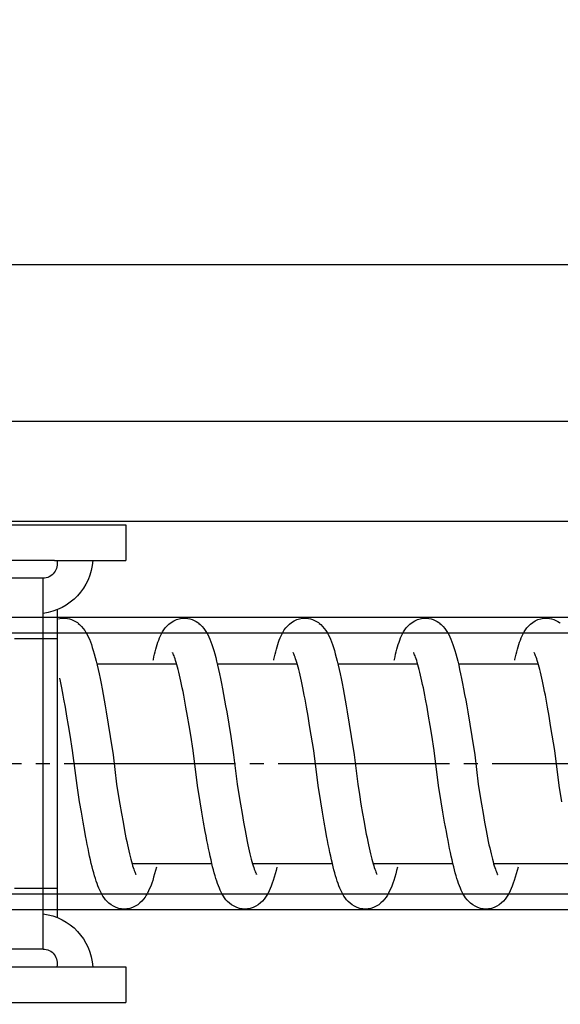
# Model space of a CAD drawing. Header units: millimetres. Extents: x 22865 to 60762, y -18816 to 15611.
# Tile 103 of 256: x 25850 to 25854, y 8447 to 8454. Entities that reach past the tile are written whole.
import ezdxf

# ---------------------------------------------------------------- set-up
doc = ezdxf.new("R2010")
doc.units = ezdxf.units.MM
doc.linetypes.add('DOT_CENTER', pattern=[14, 12, -1, 0, -1])
for name, color, linetype in [('1', 7, 'Continuous'), ('bramy przemyslowe', 5, 'Continuous'), ('BRO0010100131_AF0_PBL57', 7, 'Continuous'), ('BRO0010101338_PBL109', 7, 'Continuous'), ('WYMIARY', 6, 'Continuous'), ('Z3067108_AF1_PBL37', 7, 'Continuous'), ('Z3067109_AF2_PBL40', 7, 'Continuous'), ('Z3068873_AF5_PBL87', 7, 'Continuous')]:
    doc.layers.add(name, color=color, linetype=linetype)
doc.layers.add('projekt', color=6, linetype='Continuous', lineweight=9)
doc.styles.add('1-100', font='simplex.shx', dxfattribs={"width": 0.8, "height": 15})
doc.dimstyles.new('1-100', dxfattribs={"dimscale": 0.5, "dimtxt": 100, "dimasz": 1, "dimexe": 0.18, "dimexo": 0.0625, "dimgap": 5, "dimtad": 1, "dimdec": 1, "dimzin": 0, "dimdsep": 46, "dimtxsty": '1-100', "dimblk1": 'K', "dimblk2": 'K', "dimsah": 1, "dimcen": 0.09, "dimse1": 1, "dimse2": 1, "dimadec": 0, "dimazin": 0, "dimtfac": 1, "dimtdec": 1, "dimtofl": 0, "dimtmove": 0, "dimatfit": 3, "dimldrblk": 'K', "dimfxl": 0, "dimtolj": 1, "dimtzin": 0, "dimarcsym": 0})

# ---------------------------------------------------------------- blocks, each defined once
blk = doc.blocks.new('Oben_Z3067108_AF1_PBL37_', base_point=(-2052.47, -1421.03))
at = {"layer": 'Z3067108_AF1_PBL37', "color": 2, "linetype": 'Continuous'}
for p, q in [((4111.907, 4020.001), (670.367, 4020.001)), ((4111.907, 4009.001), (670.367, 4009.001))]:
    blk.add_line(p, q, dxfattribs=at)
blk = doc.blocks.new('Unten_Z3067109_AF2_PBL40_', base_point=(3595.399, 4267.113))
at = {"layer": 'Z3067109_AF2_PBL40', "color": 2, "linetype": 'Continuous'}
for p, q in [((7053.454, 5533.113), (3809.059, 5533.113)), ((7051.454, 5526.113), (3809.059, 5526.113))]:
    blk.add_line(p, q, dxfattribs=at)
blk = doc.blocks.new('Federpuffer', base_point=(5695.326, 4642.646))
at = {"color": 2, "linetype": 'Continuous'}
for p, q in [((3795.405, 5963.382), (3795.293, 5963.377)), ((3795.569, 5963.372), (3795.404, 5963.382)), ((3795.764, 5963.337), (3795.569, 5963.372)), ((3803.852, 5963.382), (3803.741, 5963.377)), ((3804.016, 5963.372), (3803.851, 5963.382)), ((3804.212, 5963.337), (3804.016, 5963.372)), ((3812.299, 5963.382), (3812.188, 5963.377)), ((3812.464, 5963.372), (3812.299, 5963.382)), ((3812.659, 5963.337), (3812.464, 5963.372)), ((3820.747, 5963.382), (3820.635, 5963.377)), ((3820.911, 5963.372), (3820.746, 5963.382)), ((3821.106, 5963.337), (3820.911, 5963.372)), ((3829.194, 5963.382), (3829.083, 5963.377)), ((3829.358, 5963.372), (3829.193, 5963.382)), ((3829.554, 5963.337), (3829.358, 5963.372)), ((3795.956, 5963.277), (3795.764, 5963.337)), ((3796.147, 5963.191), (3795.956, 5963.277)), ((3796.328, 5963.081), (3796.147, 5963.191)), ((3796.487, 5962.957), (3796.328, 5963.081)), ((3796.622, 5962.828), (3796.487, 5962.957)), ((3796.739, 5962.693), (3796.622, 5962.828)), ((3796.84, 5962.555), (3796.739, 5962.693)), ((3802.602, 5962.8), (3802.486, 5962.663)), ((3802.738, 5962.933), (3802.602, 5962.8)), ((3802.834, 5963.014), (3802.738, 5962.933)), ((3802.839, 5963.018), (3802.834, 5963.014)), ((3804.404, 5963.277), (3804.212, 5963.337)), ((3804.594, 5963.191), (3804.404, 5963.277)), ((3804.776, 5963.081), (3804.594, 5963.191)), ((3804.935, 5962.957), (3804.776, 5963.081)), ((3805.069, 5962.828), (3804.935, 5962.957)), ((3805.186, 5962.693), (3805.069, 5962.828)), ((3805.287, 5962.555), (3805.186, 5962.693)), ((3811.05, 5962.8), (3810.933, 5962.663)), ((3811.185, 5962.933), (3811.05, 5962.8)), ((3811.282, 5963.014), (3811.185, 5962.933)), ((3811.287, 5963.018), (3811.282, 5963.014)), ((3812.851, 5963.277), (3812.659, 5963.337)), ((3813.041, 5963.191), (3812.851, 5963.277)), ((3813.223, 5963.081), (3813.041, 5963.191)), ((3813.382, 5962.957), (3813.223, 5963.081)), ((3813.517, 5962.828), (3813.382, 5962.957)), ((3813.634, 5962.693), (3813.517, 5962.828)), ((3813.734, 5962.555), (3813.634, 5962.693)), ((3819.497, 5962.8), (3819.38, 5962.663)), ((3819.633, 5962.933), (3819.497, 5962.8)), ((3819.729, 5963.014), (3819.633, 5962.933)), ((3819.734, 5963.018), (3819.729, 5963.014)), ((3821.298, 5963.277), (3821.106, 5963.337)), ((3821.489, 5963.191), (3821.298, 5963.277)), ((3821.67, 5963.081), (3821.489, 5963.191)), ((3821.829, 5962.957), (3821.67, 5963.081)), ((3821.964, 5962.828), (3821.829, 5962.957)), ((3822.081, 5962.693), (3821.964, 5962.828)), ((3822.182, 5962.555), (3822.081, 5962.693)), ((3827.944, 5962.8), (3827.828, 5962.663)), ((3828.08, 5962.933), (3827.944, 5962.8)), ((3828.177, 5963.014), (3828.08, 5962.933)), ((3828.181, 5963.018), (3828.177, 5963.014)), ((3796.926, 5962.418), (3796.84, 5962.555)), ((3797.001, 5962.279), (3796.926, 5962.418)), ((3797.07, 5962.137), (3797.001, 5962.279)), ((3797.134, 5961.989), (3797.07, 5962.137)), ((3797.193, 5961.838), (3797.134, 5961.989)), ((3802.131, 5962.064), (3802.057, 5961.894)), ((3802.208, 5962.223), (3802.131, 5962.064)), ((3802.292, 5962.376), (3802.208, 5962.223)), ((3802.384, 5962.523), (3802.292, 5962.376)), ((3802.486, 5962.663), (3802.384, 5962.523)), ((3805.373, 5962.418), (3805.287, 5962.555)), ((3805.449, 5962.279), (3805.373, 5962.418)), ((3805.517, 5962.137), (3805.449, 5962.279)), ((3805.581, 5961.989), (3805.517, 5962.137)), ((3805.64, 5961.838), (3805.581, 5961.989)), ((3810.578, 5962.064), (3810.504, 5961.894)), ((3810.656, 5962.223), (3810.578, 5962.064)), ((3810.74, 5962.376), (3810.656, 5962.223)), ((3810.831, 5962.523), (3810.74, 5962.376)), ((3810.933, 5962.663), (3810.831, 5962.523)), ((3813.821, 5962.418), (3813.734, 5962.555)), ((3813.896, 5962.279), (3813.821, 5962.418)), ((3813.965, 5962.137), (3813.896, 5962.279)), ((3814.029, 5961.989), (3813.965, 5962.137)), ((3814.087, 5961.838), (3814.029, 5961.989)), ((3819.026, 5962.064), (3818.952, 5961.894)), ((3819.103, 5962.223), (3819.026, 5962.064)), ((3819.187, 5962.376), (3819.103, 5962.223)), ((3819.279, 5962.523), (3819.187, 5962.376)), ((3819.38, 5962.663), (3819.279, 5962.523)), ((3822.268, 5962.418), (3822.182, 5962.555)), ((3822.343, 5962.279), (3822.268, 5962.418)), ((3822.412, 5962.137), (3822.343, 5962.279)), ((3822.476, 5961.989), (3822.412, 5962.137)), ((3822.535, 5961.838), (3822.476, 5961.989)), ((3827.473, 5962.064), (3827.399, 5961.894)), ((3827.551, 5962.223), (3827.473, 5962.064)), ((3827.634, 5962.376), (3827.551, 5962.223)), ((3827.726, 5962.523), (3827.634, 5962.376)), ((3827.828, 5962.663), (3827.726, 5962.523)), ((3797.248, 5961.683), (3797.193, 5961.838)), ((3797.3, 5961.524), (3797.248, 5961.683)), ((3797.349, 5961.361), (3797.3, 5961.524)), ((3797.396, 5961.194), (3797.349, 5961.361)), ((3801.848, 5961.318), (3801.782, 5961.102)), ((3801.916, 5961.522), (3801.848, 5961.318)), ((3801.986, 5961.714), (3801.916, 5961.522)), ((3802.057, 5961.894), (3801.986, 5961.714)), ((3805.695, 5961.683), (3805.64, 5961.838)), ((3805.747, 5961.524), (3805.695, 5961.683)), ((3805.797, 5961.361), (3805.747, 5961.524)), ((3805.844, 5961.194), (3805.797, 5961.361)), ((3810.296, 5961.318), (3810.229, 5961.102)), ((3810.364, 5961.522), (3810.296, 5961.318)), ((3810.433, 5961.714), (3810.364, 5961.522)), ((3810.504, 5961.894), (3810.433, 5961.714)), ((3814.143, 5961.683), (3814.087, 5961.838)), ((3814.195, 5961.524), (3814.143, 5961.683)), ((3814.244, 5961.361), (3814.195, 5961.524)), ((3814.291, 5961.194), (3814.244, 5961.361)), ((3818.743, 5961.318), (3818.676, 5961.102)), ((3818.811, 5961.522), (3818.743, 5961.318)), ((3818.88, 5961.714), (3818.811, 5961.522)), ((3818.952, 5961.894), (3818.88, 5961.714)), ((3822.59, 5961.683), (3822.535, 5961.838)), ((3822.59, 5961.683), (3822.535, 5961.838)), ((3822.642, 5961.524), (3822.59, 5961.683)), ((3822.642, 5961.524), (3822.59, 5961.683)), ((3822.691, 5961.361), (3822.642, 5961.524)), ((3822.691, 5961.361), (3822.642, 5961.524)), ((3822.739, 5961.194), (3822.691, 5961.361)), ((3822.739, 5961.194), (3822.691, 5961.361)), ((3827.191, 5961.318), (3827.124, 5961.102)), ((3827.259, 5961.522), (3827.191, 5961.318)), ((3827.328, 5961.714), (3827.259, 5961.522)), ((3827.399, 5961.894), (3827.328, 5961.714)), ((3796.048, 5960.524), (3796.086, 5960.633)), ((3796.086, 5960.633), (3796.122, 5960.726)), ((3796.122, 5960.726), (3796.154, 5960.805)), ((3796.154, 5960.805), (3796.182, 5960.868)), ((3796.182, 5960.868), (3796.204, 5960.914)), ((3796.204, 5960.914), (3796.221, 5960.945)), ((3796.221, 5960.945), (3796.23, 5960.96)), ((3796.227, 5960.956), (3796.224, 5960.952)), ((3796.23, 5960.96), (3796.227, 5960.956)), ((3797.442, 5961.022), (3797.396, 5961.194)), ((3797.486, 5960.845), (3797.442, 5961.022)), ((3797.528, 5960.664), (3797.486, 5960.845)), ((3797.57, 5960.477), (3797.528, 5960.664)), ((3801.649, 5960.626), (3801.582, 5960.363)), ((3801.715, 5960.871), (3801.649, 5960.626)), ((3801.782, 5961.102), (3801.715, 5960.871)), ((3804.496, 5960.524), (3804.534, 5960.633)), ((3804.534, 5960.633), (3804.569, 5960.726)), ((3804.569, 5960.726), (3804.601, 5960.805)), ((3804.601, 5960.805), (3804.629, 5960.868)), ((3804.629, 5960.868), (3804.652, 5960.914)), ((3804.652, 5960.914), (3804.668, 5960.945)), ((3804.668, 5960.945), (3804.678, 5960.96)), ((3804.674, 5960.956), (3804.672, 5960.952)), ((3804.678, 5960.96), (3804.674, 5960.956)), ((3805.889, 5961.022), (3805.844, 5961.194)), ((3805.933, 5960.845), (3805.889, 5961.022)), ((3805.976, 5960.664), (3805.933, 5960.845)), ((3806.017, 5960.477), (3805.976, 5960.664)), ((3810.096, 5960.626), (3810.03, 5960.363)), ((3810.163, 5960.871), (3810.096, 5960.626)), ((3810.229, 5961.102), (3810.163, 5960.871)), ((3812.943, 5960.524), (3812.981, 5960.633)), ((3812.981, 5960.633), (3813.016, 5960.726)), ((3813.016, 5960.726), (3813.048, 5960.805)), ((3813.048, 5960.805), (3813.077, 5960.868)), ((3813.077, 5960.868), (3813.099, 5960.914)), ((3813.099, 5960.914), (3813.116, 5960.945)), ((3813.116, 5960.945), (3813.125, 5960.96)), ((3813.122, 5960.956), (3813.119, 5960.952)), ((3813.125, 5960.96), (3813.122, 5960.956)), ((3814.337, 5961.022), (3814.291, 5961.194)), ((3814.381, 5960.845), (3814.337, 5961.022)), ((3814.423, 5960.664), (3814.381, 5960.845)), ((3814.465, 5960.477), (3814.423, 5960.664)), ((3818.544, 5960.626), (3818.477, 5960.363)), ((3818.61, 5960.871), (3818.544, 5960.626)), ((3818.676, 5961.102), (3818.61, 5960.871)), ((3821.39, 5960.524), (3821.429, 5960.633)), ((3821.429, 5960.633), (3821.464, 5960.726)), ((3821.464, 5960.726), (3821.496, 5960.805)), ((3821.496, 5960.805), (3821.524, 5960.868)), ((3821.524, 5960.868), (3821.547, 5960.914)), ((3821.547, 5960.914), (3821.563, 5960.945)), ((3821.563, 5960.945), (3821.573, 5960.96)), ((3821.569, 5960.956), (3821.566, 5960.952)), ((3821.573, 5960.96), (3821.569, 5960.956)), ((3822.784, 5961.022), (3822.739, 5961.194)), ((3822.784, 5961.022), (3822.739, 5961.194)), ((3822.828, 5960.845), (3822.784, 5961.022)), ((3822.828, 5960.845), (3822.784, 5961.022)), ((3822.87, 5960.664), (3822.828, 5960.845)), ((3822.87, 5960.664), (3822.828, 5960.845)), ((3822.912, 5960.477), (3822.87, 5960.664)), ((3822.912, 5960.477), (3822.87, 5960.664)), ((3826.991, 5960.626), (3826.924, 5960.363)), ((3827.057, 5960.871), (3826.991, 5960.626)), ((3827.124, 5961.102), (3827.057, 5960.871)), ((3795.832, 5959.777), (3795.878, 5959.952)), ((3795.878, 5959.952), (3795.922, 5960.115)), ((3795.922, 5960.115), (3795.966, 5960.265)), ((3801.533, 5960.182), (3795.941, 5960.182)), ((3795.966, 5960.265), (3796.008, 5960.402)), ((3796.008, 5960.402), (3796.048, 5960.524)), ((3797.579, 5960.432), (3797.57, 5960.477)), ((3801.515, 5960.085), (3801.447, 5959.788)), ((3801.582, 5960.363), (3801.515, 5960.085)), ((3804.279, 5959.777), (3804.325, 5959.952)), ((3804.325, 5959.952), (3804.37, 5960.115)), ((3804.37, 5960.115), (3804.413, 5960.265)), ((3809.981, 5960.182), (3804.385, 5960.182)), ((3804.413, 5960.265), (3804.455, 5960.402)), ((3804.455, 5960.402), (3804.496, 5960.524)), ((3806.027, 5960.432), (3806.017, 5960.477)), ((3809.963, 5960.085), (3809.895, 5959.788)), ((3810.03, 5960.363), (3809.963, 5960.085)), ((3812.727, 5959.777), (3812.772, 5959.952)), ((3812.772, 5959.952), (3812.817, 5960.115)), ((3812.817, 5960.115), (3812.861, 5960.265)), ((3818.428, 5960.182), (3812.836, 5960.182)), ((3812.861, 5960.265), (3812.903, 5960.402)), ((3812.903, 5960.402), (3812.943, 5960.524)), ((3814.474, 5960.432), (3814.465, 5960.477)), ((3818.41, 5960.085), (3818.342, 5959.788)), ((3818.477, 5960.363), (3818.41, 5960.085)), ((3821.174, 5959.777), (3821.22, 5959.952)), ((3821.22, 5959.952), (3821.265, 5960.115)), ((3821.265, 5960.115), (3821.308, 5960.265)), ((3826.869, 5960.182), (3821.283, 5960.182)), ((3821.308, 5960.265), (3821.35, 5960.402)), ((3821.35, 5960.402), (3821.39, 5960.524)), ((3822.922, 5960.432), (3822.912, 5960.477)), ((3822.922, 5960.432), (3822.912, 5960.477)), ((3826.857, 5960.085), (3826.79, 5959.788)), ((3826.924, 5960.363), (3826.857, 5960.085)), ((3795.69, 5959.182), (3795.738, 5959.392)), ((3795.738, 5959.392), (3795.785, 5959.59)), ((3795.785, 5959.59), (3795.832, 5959.777)), ((3801.379, 5959.472), (3801.309, 5959.138)), ((3801.447, 5959.788), (3801.379, 5959.472)), ((3804.137, 5959.182), (3804.185, 5959.392)), ((3804.185, 5959.392), (3804.233, 5959.59)), ((3804.233, 5959.59), (3804.279, 5959.777)), ((3809.826, 5959.472), (3809.756, 5959.138)), ((3809.895, 5959.788), (3809.826, 5959.472)), ((3812.585, 5959.182), (3812.633, 5959.392)), ((3812.633, 5959.392), (3812.68, 5959.59)), ((3812.68, 5959.59), (3812.727, 5959.777)), ((3818.273, 5959.472), (3818.204, 5959.138)), ((3818.342, 5959.788), (3818.273, 5959.472)), ((3821.032, 5959.182), (3821.08, 5959.392)), ((3821.08, 5959.392), (3821.127, 5959.59)), ((3821.127, 5959.59), (3821.174, 5959.777)), ((3826.721, 5959.472), (3826.651, 5959.138)), ((3826.79, 5959.788), (3826.721, 5959.472)), ((3795.542, 5958.489), (3795.592, 5958.731)), ((3795.542, 5958.489), (3795.592, 5958.731)), ((3795.592, 5958.731), (3795.641, 5958.962)), ((3795.641, 5958.962), (3795.69, 5959.182)), ((3801.239, 5958.787), (3801.168, 5958.418)), ((3801.239, 5958.787), (3801.168, 5958.418)), ((3801.309, 5959.138), (3801.239, 5958.787)), ((3803.99, 5958.489), (3804.039, 5958.731)), ((3803.99, 5958.489), (3804.039, 5958.731)), ((3804.039, 5958.731), (3804.089, 5958.962)), ((3804.089, 5958.962), (3804.137, 5959.182)), ((3809.686, 5958.787), (3809.615, 5958.418)), ((3809.686, 5958.787), (3809.615, 5958.418)), ((3809.756, 5959.138), (3809.686, 5958.787)), ((3812.437, 5958.489), (3812.487, 5958.731)), ((3812.437, 5958.489), (3812.487, 5958.731)), ((3812.487, 5958.731), (3812.536, 5958.962)), ((3812.536, 5958.962), (3812.585, 5959.182)), ((3818.134, 5958.787), (3818.062, 5958.418)), ((3818.134, 5958.787), (3818.062, 5958.418)), ((3818.204, 5959.138), (3818.134, 5958.787)), ((3820.884, 5958.489), (3820.934, 5958.731)), ((3820.884, 5958.489), (3820.934, 5958.731)), ((3820.934, 5958.731), (3820.983, 5958.962)), ((3820.983, 5958.962), (3821.032, 5959.182)), ((3826.581, 5958.787), (3826.51, 5958.418)), ((3826.581, 5958.787), (3826.51, 5958.418)), ((3826.651, 5959.138), (3826.581, 5958.787)), ((3829.332, 5958.489), (3829.382, 5958.731)), ((3829.332, 5958.489), (3829.382, 5958.731)), ((3829.382, 5958.731), (3829.431, 5958.962)), ((3829.431, 5958.962), (3829.479, 5959.182)), ((3795.39, 5957.702), (3795.441, 5957.974)), ((3795.39, 5957.702), (3795.441, 5957.974)), ((3795.441, 5957.974), (3795.492, 5958.237)), ((3795.441, 5957.974), (3795.492, 5958.237)), ((3795.492, 5958.237), (3795.542, 5958.489)), ((3795.492, 5958.237), (3795.542, 5958.489)), ((3801.096, 5958.032), (3801.024, 5957.634)), ((3801.096, 5958.032), (3801.024, 5957.634)), ((3801.168, 5958.418), (3801.096, 5958.032)), ((3801.168, 5958.418), (3801.096, 5958.032)), ((3803.837, 5957.702), (3803.888, 5957.974)), ((3803.837, 5957.702), (3803.888, 5957.974)), ((3803.888, 5957.974), (3803.939, 5958.237)), ((3803.888, 5957.974), (3803.939, 5958.237)), ((3803.939, 5958.237), (3803.99, 5958.489)), ((3803.939, 5958.237), (3803.99, 5958.489)), ((3809.543, 5958.032), (3809.471, 5957.634)), ((3809.543, 5958.032), (3809.471, 5957.634)), ((3809.615, 5958.418), (3809.543, 5958.032)), ((3809.615, 5958.418), (3809.543, 5958.032)), ((3812.284, 5957.702), (3812.336, 5957.974)), ((3812.284, 5957.702), (3812.336, 5957.974)), ((3812.336, 5957.974), (3812.387, 5958.237)), ((3812.336, 5957.974), (3812.387, 5958.237)), ((3812.387, 5958.237), (3812.437, 5958.489)), ((3812.387, 5958.237), (3812.437, 5958.489)), ((3817.991, 5958.032), (3817.919, 5957.634)), ((3817.991, 5958.032), (3817.919, 5957.634)), ((3818.062, 5958.418), (3817.991, 5958.032)), ((3818.062, 5958.418), (3817.991, 5958.032)), ((3820.732, 5957.702), (3820.783, 5957.974)), ((3820.732, 5957.702), (3820.783, 5957.974)), ((3820.783, 5957.974), (3820.834, 5958.237)), ((3820.783, 5957.974), (3820.834, 5958.237)), ((3820.834, 5958.237), (3820.884, 5958.489)), ((3820.834, 5958.237), (3820.884, 5958.489)), ((3826.438, 5958.032), (3826.366, 5957.634)), ((3826.438, 5958.032), (3826.366, 5957.634)), ((3826.51, 5958.418), (3826.438, 5958.032)), ((3826.51, 5958.418), (3826.438, 5958.032)), ((3829.179, 5957.702), (3829.231, 5957.974)), ((3829.179, 5957.702), (3829.231, 5957.974)), ((3829.231, 5957.974), (3829.282, 5958.237)), ((3829.231, 5957.974), (3829.282, 5958.237)), ((3829.282, 5958.237), (3829.332, 5958.489)), ((3829.282, 5958.237), (3829.332, 5958.489)), ((3795.285, 5957.127), (3795.39, 5957.702)), ((3800.952, 5957.223), (3800.879, 5956.802)), ((3801.024, 5957.634), (3800.952, 5957.223)), ((3803.732, 5957.127), (3803.837, 5957.702)), ((3809.399, 5957.223), (3809.327, 5956.802)), ((3809.471, 5957.634), (3809.399, 5957.223)), ((3812.18, 5957.127), (3812.284, 5957.702)), ((3817.846, 5957.223), (3817.774, 5956.802)), ((3817.919, 5957.634), (3817.846, 5957.223)), ((3820.627, 5957.127), (3820.732, 5957.702)), ((3826.294, 5957.223), (3826.221, 5956.802)), ((3826.366, 5957.634), (3826.294, 5957.223)), ((3829.074, 5957.127), (3829.179, 5957.702)), ((3795.068, 5955.864), (3795.178, 5956.514)), ((3795.178, 5956.514), (3795.285, 5957.127)), ((3800.879, 5956.802), (3800.736, 5955.941)), ((3803.515, 5955.864), (3803.625, 5956.514)), ((3803.625, 5956.514), (3803.732, 5957.127)), ((3809.327, 5956.802), (3809.183, 5955.941)), ((3811.962, 5955.864), (3812.072, 5956.514)), ((3812.072, 5956.514), (3812.18, 5957.127)), ((3817.774, 5956.802), (3817.631, 5955.941)), ((3820.41, 5955.864), (3820.52, 5956.514)), ((3820.52, 5956.514), (3820.627, 5957.127)), ((3826.221, 5956.802), (3826.078, 5955.941)), ((3828.857, 5955.864), (3828.967, 5956.514)), ((3828.967, 5956.514), (3829.074, 5957.127)), ((3794.955, 5955.178), (3795.068, 5955.864)), ((3800.736, 5955.941), (3800.595, 5955.07)), ((3803.402, 5955.178), (3803.515, 5955.864)), ((3809.183, 5955.941), (3809.042, 5955.07)), ((3811.85, 5955.178), (3811.962, 5955.864)), ((3817.631, 5955.941), (3817.49, 5955.07)), ((3820.297, 5955.178), (3820.41, 5955.864)), ((3826.078, 5955.941), (3825.937, 5955.07)), ((3828.745, 5955.178), (3828.857, 5955.864)), ((3794.78, 5954.089), (3794.955, 5955.178)), ((3803.228, 5954.089), (3803.402, 5955.178)), ((3811.675, 5954.089), (3811.85, 5955.178)), ((3820.122, 5954.089), (3820.297, 5955.178)), ((3828.57, 5954.089), (3828.745, 5955.178)), ((3794.474, 5951.655), (3794.78, 5954.089)), ((3802.921, 5951.655), (3803.228, 5954.089)), ((3811.369, 5951.655), (3811.675, 5954.089)), ((3819.816, 5951.655), (3820.122, 5954.089)), ((3828.263, 5951.655), (3828.57, 5954.089)), ((3794.29, 5950.511), (3794.474, 5951.655)), ((3800.144, 5951.732), (3800.028, 5951.012)), ((3802.737, 5950.511), (3802.921, 5951.655)), ((3808.591, 5951.732), (3808.475, 5951.012)), ((3811.184, 5950.511), (3811.369, 5951.655)), ((3817.039, 5951.732), (3816.923, 5951.012)), ((3819.632, 5950.511), (3819.816, 5951.655)), ((3825.486, 5951.732), (3825.37, 5951.012)), ((3828.079, 5950.511), (3828.263, 5951.655)), ((3800.028, 5951.012), (3799.914, 5950.326)), ((3808.475, 5951.012), (3808.362, 5950.326)), ((3816.923, 5951.012), (3816.809, 5950.326)), ((3825.37, 5951.012), (3825.257, 5950.326)), ((3799.914, 5950.326), (3799.804, 5949.678)), ((3802.616, 5949.781), (3802.737, 5950.511)), ((3808.362, 5950.326), (3808.251, 5949.678)), ((3811.064, 5949.781), (3811.184, 5950.511)), ((3816.809, 5950.326), (3816.699, 5949.678)), ((3819.511, 5949.781), (3819.632, 5950.511)), ((3825.257, 5950.326), (3825.146, 5949.678)), ((3827.958, 5949.781), (3828.079, 5950.511)), ((3799.804, 5949.678), (3799.696, 5949.069)), ((3802.497, 5949.084), (3802.616, 5949.781)), ((3808.251, 5949.678), (3808.144, 5949.069)), ((3810.944, 5949.084), (3811.064, 5949.781)), ((3816.699, 5949.678), (3816.591, 5949.069)), ((3819.392, 5949.084), (3819.511, 5949.781)), ((3825.146, 5949.678), (3825.039, 5949.069)), ((3827.839, 5949.084), (3827.958, 5949.781)), ((3799.696, 5949.069), (3799.591, 5948.501)), ((3802.379, 5948.423), (3802.497, 5949.084)), ((3808.144, 5949.069), (3808.039, 5948.501)), ((3810.827, 5948.423), (3810.944, 5949.084)), ((3816.591, 5949.069), (3816.486, 5948.501)), ((3819.274, 5948.423), (3819.392, 5949.084)), ((3825.039, 5949.069), (3824.934, 5948.501)), ((3827.722, 5948.423), (3827.839, 5949.084)), ((3799.54, 5948.233), (3799.489, 5947.976)), ((3799.591, 5948.501), (3799.54, 5948.233)), ((3802.321, 5948.107), (3802.379, 5948.423)), ((3807.987, 5948.233), (3807.937, 5947.976)), ((3808.039, 5948.501), (3807.987, 5948.233)), ((3810.769, 5948.107), (3810.827, 5948.423)), ((3816.435, 5948.233), (3816.384, 5947.976)), ((3816.486, 5948.501), (3816.435, 5948.233)), ((3819.216, 5948.107), (3819.274, 5948.423)), ((3824.882, 5948.233), (3824.831, 5947.976)), ((3824.934, 5948.501), (3824.882, 5948.233)), ((3827.663, 5948.107), (3827.722, 5948.423)), ((3799.39, 5947.493), (3799.341, 5947.269)), ((3799.439, 5947.729), (3799.39, 5947.493)), ((3799.489, 5947.976), (3799.439, 5947.729)), ((3802.149, 5947.22), (3802.206, 5947.505)), ((3802.206, 5947.505), (3802.263, 5947.801)), ((3802.263, 5947.801), (3802.321, 5948.107)), ((3807.837, 5947.493), (3807.788, 5947.269)), ((3807.887, 5947.729), (3807.837, 5947.493)), ((3807.937, 5947.976), (3807.887, 5947.729)), ((3810.596, 5947.22), (3810.653, 5947.505)), ((3810.653, 5947.505), (3810.711, 5947.801)), ((3810.711, 5947.801), (3810.769, 5948.107)), ((3816.284, 5947.493), (3816.236, 5947.269)), ((3816.334, 5947.729), (3816.284, 5947.493)), ((3816.384, 5947.976), (3816.334, 5947.729)), ((3819.043, 5947.22), (3819.101, 5947.505)), ((3819.101, 5947.505), (3819.158, 5947.801)), ((3819.158, 5947.801), (3819.216, 5948.107)), ((3824.732, 5947.493), (3824.683, 5947.269)), ((3824.781, 5947.729), (3824.732, 5947.493)), ((3824.831, 5947.976), (3824.781, 5947.729)), ((3827.491, 5947.22), (3827.548, 5947.505)), ((3827.548, 5947.505), (3827.606, 5947.801)), ((3827.606, 5947.801), (3827.663, 5948.107)), ((3799.245, 5946.853), (3799.199, 5946.663)), ((3799.293, 5947.055), (3799.245, 5946.853)), ((3799.341, 5947.269), (3799.293, 5947.055)), ((3802.035, 5946.682), (3802.092, 5946.946)), ((3802.092, 5946.946), (3802.149, 5947.22)), ((3807.693, 5946.853), (3807.646, 5946.663)), ((3807.74, 5947.055), (3807.693, 5946.853)), ((3807.788, 5947.269), (3807.74, 5947.055)), ((3810.482, 5946.682), (3810.539, 5946.946)), ((3810.539, 5946.946), (3810.596, 5947.22)), ((3816.14, 5946.853), (3816.094, 5946.663)), ((3816.188, 5947.055), (3816.14, 5946.853)), ((3816.236, 5947.269), (3816.188, 5947.055)), ((3818.93, 5946.682), (3818.986, 5946.946)), ((3818.986, 5946.946), (3819.043, 5947.22)), ((3824.588, 5946.853), (3824.541, 5946.663)), ((3824.635, 5947.055), (3824.588, 5946.853)), ((3824.683, 5947.269), (3824.635, 5947.055)), ((3827.377, 5946.682), (3827.434, 5946.946)), ((3827.434, 5946.946), (3827.491, 5947.22)), ((3799.081, 5946.182), (3793.486, 5946.182)), ((3799.065, 5946.164), (3799.023, 5946.024)), ((3799.109, 5946.318), (3799.065, 5946.164)), ((3799.153, 5946.484), (3799.109, 5946.318)), ((3799.199, 5946.663), (3799.153, 5946.484)), ((3801.865, 5945.955), (3801.922, 5946.187)), ((3801.922, 5946.187), (3801.978, 5946.429)), ((3807.529, 5946.182), (3801.933, 5946.182)), ((3801.978, 5946.429), (3802.035, 5946.682)), ((3807.512, 5946.164), (3807.47, 5946.024)), ((3807.556, 5946.318), (3807.512, 5946.164)), ((3807.601, 5946.484), (3807.556, 5946.318)), ((3807.646, 5946.663), (3807.601, 5946.484)), ((3810.313, 5945.955), (3810.369, 5946.187)), ((3810.369, 5946.187), (3810.426, 5946.429)), ((3815.97, 5946.182), (3810.375, 5946.182)), ((3810.426, 5946.429), (3810.482, 5946.682)), ((3815.96, 5946.164), (3815.918, 5946.024)), ((3816.003, 5946.318), (3815.96, 5946.164)), ((3816.048, 5946.484), (3816.003, 5946.318)), ((3816.094, 5946.663), (3816.048, 5946.484)), ((3818.76, 5945.955), (3818.817, 5946.187)), ((3818.817, 5946.187), (3818.873, 5946.429)), ((3824.43, 5946.182), (3818.822, 5946.182)), ((3818.873, 5946.429), (3818.93, 5946.682)), ((3824.407, 5946.164), (3824.365, 5946.024)), ((3824.451, 5946.318), (3824.407, 5946.164)), ((3824.495, 5946.484), (3824.451, 5946.318)), ((3824.541, 5946.663), (3824.495, 5946.484)), ((3827.208, 5945.955), (3827.264, 5946.187)), ((3827.264, 5946.187), (3827.321, 5946.429)), ((3827.321, 5946.429), (3827.377, 5946.682)), ((3798.781, 5945.402), (3798.789, 5945.412)), ((3798.787, 5945.411), (3798.781, 5945.402)), ((3798.8, 5945.435), (3798.787, 5945.411)), ((3798.789, 5945.412), (3798.795, 5945.42)), ((3798.82, 5945.474), (3798.8, 5945.435)), ((3798.845, 5945.529), (3798.82, 5945.474)), ((3798.875, 5945.599), (3798.845, 5945.529)), ((3798.908, 5945.684), (3798.875, 5945.599)), ((3798.944, 5945.783), (3798.908, 5945.684)), ((3798.983, 5945.897), (3798.944, 5945.783)), ((3799.023, 5946.024), (3798.983, 5945.897)), ((3801.695, 5945.321), (3801.752, 5945.523)), ((3801.752, 5945.523), (3801.809, 5945.734)), ((3801.809, 5945.734), (3801.865, 5945.955)), ((3807.228, 5945.402), (3807.236, 5945.412)), ((3807.234, 5945.411), (3807.228, 5945.402)), ((3807.247, 5945.435), (3807.234, 5945.411)), ((3807.236, 5945.412), (3807.242, 5945.42)), ((3807.267, 5945.474), (3807.247, 5945.435)), ((3807.293, 5945.529), (3807.267, 5945.474)), ((3807.323, 5945.599), (3807.293, 5945.529)), ((3807.355, 5945.684), (3807.323, 5945.599)), ((3807.392, 5945.783), (3807.355, 5945.684)), ((3807.43, 5945.897), (3807.392, 5945.783)), ((3807.47, 5946.024), (3807.43, 5945.897)), ((3810.142, 5945.321), (3810.199, 5945.523)), ((3810.199, 5945.523), (3810.256, 5945.734)), ((3810.256, 5945.734), (3810.313, 5945.955)), ((3815.676, 5945.402), (3815.683, 5945.412)), ((3815.681, 5945.411), (3815.676, 5945.402)), ((3815.695, 5945.435), (3815.681, 5945.411)), ((3815.683, 5945.412), (3815.69, 5945.42)), ((3815.715, 5945.474), (3815.695, 5945.435)), ((3815.74, 5945.529), (3815.715, 5945.474)), ((3815.77, 5945.599), (3815.74, 5945.529)), ((3815.803, 5945.684), (3815.77, 5945.599)), ((3815.839, 5945.783), (3815.803, 5945.684)), ((3815.877, 5945.897), (3815.839, 5945.783)), ((3815.918, 5946.024), (3815.877, 5945.897)), ((3818.59, 5945.321), (3818.647, 5945.523)), ((3818.647, 5945.523), (3818.704, 5945.734)), ((3818.704, 5945.734), (3818.76, 5945.955)), ((3824.123, 5945.402), (3824.131, 5945.412)), ((3824.129, 5945.411), (3824.123, 5945.402)), ((3824.142, 5945.435), (3824.129, 5945.411)), ((3824.131, 5945.412), (3824.137, 5945.42)), ((3824.162, 5945.474), (3824.142, 5945.435)), ((3824.188, 5945.529), (3824.162, 5945.474)), ((3824.217, 5945.599), (3824.188, 5945.529)), ((3824.25, 5945.684), (3824.217, 5945.599)), ((3824.286, 5945.783), (3824.25, 5945.684)), ((3824.325, 5945.897), (3824.286, 5945.783)), ((3824.365, 5946.024), (3824.325, 5945.897)), ((3827.037, 5945.321), (3827.094, 5945.523)), ((3827.094, 5945.523), (3827.151, 5945.734)), ((3827.151, 5945.734), (3827.208, 5945.955)), ((3801.457, 5944.607), (3801.518, 5944.772)), ((3801.518, 5944.772), (3801.578, 5944.946)), ((3801.578, 5944.946), (3801.637, 5945.129)), ((3801.637, 5945.129), (3801.695, 5945.321)), ((3809.905, 5944.607), (3809.966, 5944.772)), ((3809.966, 5944.772), (3810.026, 5944.946)), ((3810.026, 5944.946), (3810.085, 5945.129)), ((3810.085, 5945.129), (3810.142, 5945.321)), ((3818.352, 5944.607), (3818.413, 5944.772)), ((3818.413, 5944.772), (3818.473, 5944.946)), ((3818.473, 5944.946), (3818.532, 5945.129)), ((3818.532, 5945.129), (3818.59, 5945.321)), ((3826.799, 5944.607), (3826.861, 5944.772)), ((3826.861, 5944.772), (3826.92, 5944.946)), ((3826.92, 5944.946), (3826.979, 5945.129)), ((3826.979, 5945.129), (3827.037, 5945.321)), ((3801.19, 5944.027), (3801.262, 5944.161)), ((3801.262, 5944.161), (3801.33, 5944.303)), ((3801.33, 5944.303), (3801.395, 5944.451)), ((3801.395, 5944.451), (3801.457, 5944.607)), ((3809.637, 5944.027), (3809.709, 5944.161)), ((3809.709, 5944.161), (3809.777, 5944.303)), ((3809.777, 5944.303), (3809.842, 5944.451)), ((3809.842, 5944.451), (3809.905, 5944.607)), ((3818.085, 5944.027), (3818.156, 5944.161)), ((3818.156, 5944.161), (3818.224, 5944.303)), ((3818.224, 5944.303), (3818.289, 5944.451)), ((3818.289, 5944.451), (3818.352, 5944.607)), ((3826.532, 5944.027), (3826.604, 5944.161)), ((3826.604, 5944.161), (3826.672, 5944.303)), ((3826.672, 5944.303), (3826.737, 5944.451)), ((3826.737, 5944.451), (3826.799, 5944.607)), ((3800.531, 5943.281), (3800.683, 5943.396)), ((3800.683, 5943.396), (3800.813, 5943.517)), ((3800.813, 5943.517), (3800.927, 5943.642)), ((3800.927, 5943.642), (3801.027, 5943.77)), ((3801.027, 5943.77), (3801.113, 5943.898)), ((3801.113, 5943.898), (3801.19, 5944.027)), ((3808.979, 5943.281), (3809.13, 5943.396)), ((3809.13, 5943.396), (3809.26, 5943.517)), ((3809.26, 5943.517), (3809.374, 5943.642)), ((3809.374, 5943.642), (3809.474, 5943.77)), ((3809.474, 5943.77), (3809.56, 5943.898)), ((3809.56, 5943.898), (3809.637, 5944.027)), ((3817.426, 5943.281), (3817.577, 5943.396)), ((3817.577, 5943.396), (3817.708, 5943.517)), ((3817.708, 5943.517), (3817.822, 5943.642)), ((3817.822, 5943.642), (3817.921, 5943.77)), ((3817.921, 5943.77), (3818.008, 5943.898)), ((3818.008, 5943.898), (3818.085, 5944.027)), ((3825.873, 5943.281), (3826.025, 5943.396)), ((3826.025, 5943.396), (3826.155, 5943.517)), ((3826.155, 5943.517), (3826.269, 5943.642)), ((3826.269, 5943.642), (3826.369, 5943.77)), ((3826.369, 5943.77), (3826.455, 5943.898)), ((3826.455, 5943.898), (3826.532, 5944.027)), ((3799.606, 5942.982), (3799.792, 5942.993)), ((3799.792, 5942.993), (3799.988, 5943.031)), ((3799.988, 5943.031), (3800.177, 5943.092)), ((3800.177, 5943.092), (3800.359, 5943.176)), ((3800.359, 5943.176), (3800.531, 5943.281)), ((3808.054, 5942.982), (3808.239, 5942.993)), ((3808.239, 5942.993), (3808.435, 5943.031)), ((3808.435, 5943.031), (3808.624, 5943.092)), ((3808.624, 5943.092), (3808.807, 5943.176)), ((3808.807, 5943.176), (3808.979, 5943.281)), ((3816.501, 5942.982), (3816.686, 5942.993)), ((3816.686, 5942.993), (3816.882, 5943.031)), ((3816.882, 5943.031), (3817.071, 5943.092)), ((3817.071, 5943.092), (3817.254, 5943.176)), ((3817.254, 5943.176), (3817.426, 5943.281)), ((3824.948, 5942.982), (3825.134, 5942.993)), ((3825.134, 5942.993), (3825.33, 5943.031)), ((3825.33, 5943.031), (3825.519, 5943.092)), ((3825.519, 5943.092), (3825.702, 5943.176)), ((3825.702, 5943.176), (3825.873, 5943.281))]:
    blk.add_line(p, q, dxfattribs=at)
for points in [[(3795.293, 5963.377), (3795.148, 5963.359), (3795.003, 5963.327), (3794.857, 5963.279), (3794.713, 5963.217), (3794.577, 5963.144), (3794.451, 5963.062), (3794.392, 5963.018)], [(3803.741, 5963.377), (3803.596, 5963.359), (3803.451, 5963.327), (3803.305, 5963.279), (3803.161, 5963.217), (3803.025, 5963.144), (3802.899, 5963.062), (3802.839, 5963.018)], [(3812.188, 5963.377), (3812.043, 5963.359), (3811.898, 5963.327), (3811.752, 5963.279), (3811.608, 5963.217), (3811.472, 5963.144), (3811.346, 5963.062), (3811.287, 5963.018)], [(3820.635, 5963.377), (3820.491, 5963.359), (3820.346, 5963.327), (3820.199, 5963.279), (3820.055, 5963.217), (3819.919, 5963.144), (3819.793, 5963.062), (3819.734, 5963.018)], [(3829.083, 5963.377), (3828.938, 5963.359), (3828.793, 5963.327), (3828.647, 5963.279), (3828.503, 5963.217), (3828.367, 5963.144), (3828.241, 5963.062), (3828.181, 5963.018)], [(3800.595, 5955.07), (3800.392, 5953.793), (3800.144, 5951.732)], [(3809.042, 5955.07), (3808.839, 5953.793), (3808.591, 5951.732)], [(3817.49, 5955.07), (3817.287, 5953.793), (3817.039, 5951.732)], [(3825.937, 5955.07), (3825.734, 5953.793), (3825.486, 5951.732)], [(3797.354, 5945.932), (3797.415, 5945.691), (3797.483, 5945.443), (3797.551, 5945.21), (3797.619, 5944.993), (3797.688, 5944.79), (3797.758, 5944.6), (3797.83, 5944.424), (3797.904, 5944.257), (3797.982, 5944.102), (3798.065, 5943.955), (3798.156, 5943.813), (3798.261, 5943.673), (3798.379, 5943.538), (3798.513, 5943.41), (3798.669, 5943.289), (3798.844, 5943.181), (3799.031, 5943.094), (3799.223, 5943.032), (3799.421, 5942.993), (3799.607, 5942.982)], [(3805.801, 5945.932), (3805.863, 5945.691), (3805.93, 5945.443), (3805.998, 5945.21), (3806.067, 5944.993), (3806.136, 5944.79), (3806.206, 5944.6), (3806.277, 5944.424), (3806.352, 5944.257), (3806.429, 5944.102), (3806.512, 5943.955), (3806.604, 5943.813), (3806.708, 5943.673), (3806.826, 5943.538), (3806.961, 5943.41), (3807.116, 5943.289), (3807.292, 5943.181), (3807.478, 5943.094), (3807.67, 5943.032), (3807.868, 5942.993), (3808.054, 5942.982)], [(3814.248, 5945.932), (3814.31, 5945.691), (3814.378, 5945.443), (3814.446, 5945.21), (3814.514, 5944.993), (3814.583, 5944.79), (3814.653, 5944.6), (3814.725, 5944.424), (3814.799, 5944.257), (3814.877, 5944.102), (3814.959, 5943.955), (3815.051, 5943.813), (3815.155, 5943.673), (3815.274, 5943.538), (3815.408, 5943.41), (3815.563, 5943.289), (3815.739, 5943.181), (3815.926, 5943.094), (3816.117, 5943.032), (3816.315, 5942.993), (3816.501, 5942.982)], [(3822.696, 5945.932), (3822.758, 5945.691), (3822.825, 5945.443), (3822.893, 5945.21), (3822.961, 5944.993), (3823.03, 5944.79), (3823.1, 5944.6), (3823.172, 5944.424), (3823.246, 5944.257), (3823.324, 5944.102), (3823.407, 5943.955), (3823.498, 5943.813), (3823.603, 5943.673), (3823.721, 5943.538), (3823.855, 5943.41), (3824.011, 5943.289), (3824.187, 5943.181), (3824.373, 5943.094), (3824.565, 5943.032), (3824.763, 5942.993), (3824.949, 5942.982)]]:
    blk.add_lwpolyline(points, dxfattribs=at)
at = {"layer": '1', "color": 2, "linetype": 'DOT_CENTER'}
blk.add_line((3889.161, 5953.182), (3441.399, 5953.182), dxfattribs=at)
blk = doc.blocks.new('Federpuffer_kurz', base_point=(-138.118, 6771.403))
at = {"layer": '1'}
blk.add_blockref('Federpuffer', (5695.326, 4642.646), dxfattribs=at)
blk = doc.blocks.new('TOP__9', base_point=(5361.164, 5382.834))
blk.add_blockref('Federpuffer_kurz', (1975.19, 5327.334))
blk = doc.blocks.new('BRO0010101338_PBL109', base_point=(110.745, -703.859))
at = {"layer": 'BRO0010101338_PBL109', "color": 2, "linetype": 'Continuous'}
for p, q in [((4215.306, 5963.443), (3461.646, 5963.443)), ((4215.306, 5962.343), (3461.646, 5962.343)), ((4215.306, 5944.043), (3461.646, 5944.043)), ((4215.306, 5942.943), (3461.646, 5942.943))]:
    blk.add_line(p, q, dxfattribs=at)
blk = doc.blocks.new('Z3068873_AF5_PBL87', base_point=(-46.545, -565.779))
at = {"layer": 'BRO0010100131_AF0_PBL57', "color": 2, "linetype": 'Continuous'}
for p, q in [((3939.446, 5969.932), (3824.846, 5969.932)), ((3824.846, 5969.932), (3824.846, 5967.432)), ((3829.846, 5967.432), (3824.846, 5967.432)), ((3829.846, 5967.432), (3939.446, 5967.432)), ((3830.646, 5966.182), (3838.146, 5966.182)), ((3830.646, 5940.182), (3830.646, 5966.182)), ((3829.646, 5963.973), (3829.646, 5942.39)), ((3829.646, 5961.932), (3832.646, 5961.932)), ((3829.646, 5944.432), (3832.646, 5944.432)), ((3830.646, 5940.182), (3838.146, 5940.182)), ((3824.846, 5938.932), (3824.846, 5936.432)), ((3939.446, 5938.932), (3824.846, 5938.932)), ((3939.446, 5936.432), (3824.846, 5936.432))]:
    blk.add_line(p, q, dxfattribs=at)
for centre, radius, start, end in [((3831.146, 5967.682), 4, 183.58332, 262.81924), ((3830.646, 5967.182), 1, 165.52249, 270), ((3831.146, 5938.682), 4, 97.18076, 176.41668), ((3830.646, 5939.182), 1, 90, 194.47751)]:
    blk.add_arc(centre, radius, start, end, dxfattribs=at)
blk = doc.blocks.new('TOP__10', base_point=(-2780.136, -2516.234))
blk.add_blockref('TOP__9', (5361.164, 5382.834))
at = {"layer": 'BRO0010101338_PBL109'}
blk.add_blockref('BRO0010101338_PBL109', (2224.053, -2147.929), dxfattribs=at)
at = {"layer": 'Z3068873_AF5_PBL87'}
blk.add_blockref('Z3068873_AF5_PBL87', (2066.764, -2009.849), dxfattribs=at)
blk = doc.blocks.new('blok222')
at = {"xscale": -1}
blk.add_blockref('TOP__10', (70131.084, 8370.062), dxfattribs=at)
at = {"layer": '1', "xscale": -1}
blk.add_blockref('Unten_Z3067109_AF2_PBL40_', (64689.626, 14153.408), dxfattribs=at)
at = {"layer": 'Z3067108_AF1_PBL37', "xscale": -1}
blk.add_blockref('Oben_Z3067108_AF1_PBL37_', (67461.871, 9989.378), dxfattribs=at)
blk = doc.blocks.new('K')
for p, q in [((0, -19.114), (0, 19.114)), ((-19.114, 0), (19.114, 0))]:
    blk.add_line(p, q)
blk.add_circle((0, 0), 2.016)
blk = doc.blocks.new('*D1772')
at = {"layer": 'WYMIARY', "color": 0, "lineweight": -2}
blk.add_line((25666.9323, 8352.4218), (26205.9323, 8352.4218), dxfattribs=at)
at = {"layer": 'WYMIARY', "color": 0, "linetype": 'ByBlock', "lineweight": -2, "xscale": 0.5, "yscale": 0.5, "zscale": 0.5, "rotation": 180}
blk.add_blockref('K', (25666.4323, 8352.4218), dxfattribs=at)
at = {"layer": 'WYMIARY', "color": 0, "linetype": 'ByBlock', "lineweight": -2, "xscale": 0.5, "yscale": 0.5, "zscale": 0.5}
blk.add_blockref('K', (26206.4323, 8352.4218), dxfattribs=at)
at = {"layer": 'WYMIARY', "color": 0, "ltscale": 0.2, "insert": (25936.4323, 8362.4218), "char_height": 15, "attachment_point": 5, "style": '1-100'}
blk.add_mtext('\\A1;540', dxfattribs=at)
blk = doc.blocks.new('*D2030')
at = {"layer": 'projekt', "color": 0, "lineweight": -2, "ltscale": 0.2}
blk.add_line((27131.166, 11439.6662), (23567.166, 11439.6662), dxfattribs=at)
at = {"layer": 'projekt', "color": 0, "linetype": 'ByBlock', "lineweight": -2, "xscale": 0.5, "yscale": 0.5, "zscale": 0.5, "rotation": 180}
blk.add_blockref('K', (23566.666, 11439.6662), dxfattribs=at)
at = {"layer": 'projekt', "color": 0, "linetype": 'ByBlock', "lineweight": -2, "xscale": 0.5, "yscale": 0.5, "zscale": 0.5}
blk.add_blockref('K', (27131.666, 11439.6662), dxfattribs=at)
at = {"layer": 'projekt', "color": 0, "ltscale": 0.2, "insert": (25349.166, 11449.6662), "char_height": 15, "attachment_point": 5, "style": '1-100'}
blk.add_mtext('\\A1;3565.0', dxfattribs=at)

msp = doc.modelspace()

# ---------------------------------------------------------------- block references
at = {"layer": 'bramy przemyslowe', "color": 0, "xscale": 0.1, "yscale": 0.1, "zscale": 0.1}
msp.add_blockref('blok222', (19709.4922, 6909.3617), dxfattribs=at)

# ---------------------------------------------------------------- dimensions: what is measured, and where the dimension line sits
at = {"layer": 'projekt', "color": 5, "ltscale": 0.2}
dim = msp.add_linear_dim(base=(23566.666, 11439.6662), p1=(27131.666, 6344.0632), p2=(23566.666, 6344.0632), dimstyle='1-100', dxfattribs=at)
dim.commit()
dim.dimension.update_dxf_attribs({"geometry": '*D2030', "text_midpoint": (25349.166, 11449.6662)})
at = {"layer": 'WYMIARY'}
dim = msp.add_linear_dim(base=(26206.4323, 8352.4218), p1=(25666.4323, 8499.9616), p2=(26206.4323, 8499.9616), dimstyle='1-100', override={"dimdec": 0, "dimtxsty": '1-100', "dimldrblk": 'K'}, dxfattribs=at)
dim.commit()
dim.dimension.update_dxf_attribs({"geometry": '*D1772', "text_midpoint": (25936.4323, 8362.4218)})

doc.saveas('drawing.dxf')
